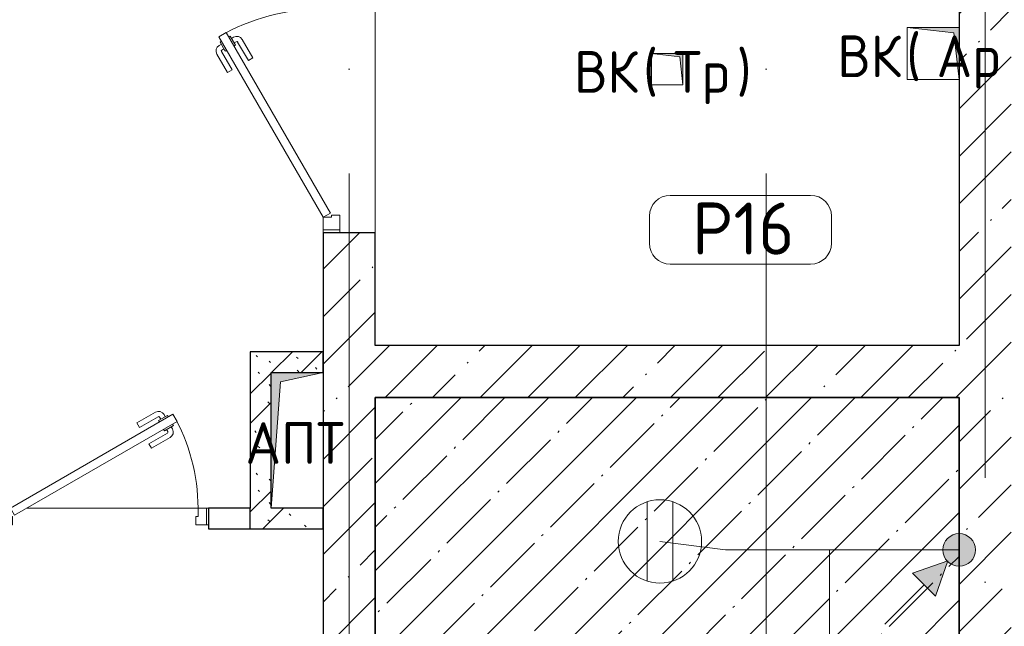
# Model space of a CAD drawing. Header units: millimetres. Extents: x -30540 to 175469, y -11730 to 122288.
# Tile 45 of 119: x 33780 to 38502, y 94653 to 97563. Entities that reach past the tile are written whole.
import ezdxf

# ---------------------------------------------------------------- set-up
doc = ezdxf.new("R2010")
doc.units = ezdxf.units.MM
doc.linetypes.add('ADSK_Линия сетки', pattern=[5000, 4000, -500, 0, -500])
for name, color, linetype, lineweight in [('A-____-NOTE-TEXT', 7, 'Continuous', 18), ('A-AREA-____-IDEN', 7, 'Continuous', 9), ('A-DETL-____-THIN', 7, 'Continuous', 9), ('A-DOOR-____-MCUT', 7, 'Continuous', 9), ('A-DOOR-____-OTLN', 7, 'Continuous', 18), ('A-DOOR-FRAM-MCUT', 7, 'Continuous', 9), ('A-FLOR-____-MCUT', 7, 'Continuous', 40), ('A-FLOR-____-OTLN', 7, 'Continuous', 18), ('A-FLOR-____-PATT', 7, 'Continuous', 18), ('A-WALL-____-MCUT', 7, 'Continuous', 40), ('A-WALL-____-PATT', 7, 'Continuous', 40), ('I-WALL-____-MCUT', 7, 'Continuous', 40), ('M-EQPM-____-OTLN', 7, 'Continuous', 18), ('S-GRID-____-OTLN', 7, 'Continuous', 9)]:
    doc.layers.add(name, color=color, linetype=linetype, lineweight=lineweight)
doc.layers.add('A-DETL-____-OTLN', color=7, linetype='Continuous', lineweight=9, true_color=0x00a600)
doc.styles.add('GOST Common', font='GOST_Common.ttf', dxfattribs={"height": 200})
doc.styles.add('GOST Common_3', font='GOST_Common.ttf', dxfattribs={"height": 250})
pattern_1 = [(45, (0, 0), (-228.0985, 228.0985), []), (45, (228.1, 0), (-228.0985, 228.0985), [403.225, -80.645, 6.706, -73.939])]
pattern_2 = [(135, (300.56, 377.28), (-565.6854, 6e-14), [10, -790]), (135, (349.8, 474.73), (-565.6854, 6e-14), [10, -790]), (135, (423.93, 473.06), (-565.6854, 6e-14), [10, -790]), (135, (229.92, 447.9), (-565.6854, 6e-14), [10, -790]), (135, (155.08, 447.9), (-565.6854, 6e-14), [10, -790]), (135, (114.9, 369.03), (-565.6854, 6e-14), [10, -790]), (135, (132.43, 285.8), (-565.6854, 6e-14), [10, -790]), (135, (214.66, 322), (-565.6854, 6e-14), [10, -790]), (135, (198.16, 261.88), (-565.6854, 6e-14), [10, -790]), (135, (45.2, 272.9), (-565.6854, 6e-14), [10, -790]), (135, (42.32, 336.16), (-565.6854, 6e-14), [10, -790]), (135, (92.26, 192.24), (-565.6854, 6e-14), [10, -790]), (135, (7.07, 149.2), (-565.6854, 6e-14), [10, -790]), (135, (80.6, 95.1), (-565.6854, 6e-14), [10, -790]), (135, (79.53, 36.94), (-565.6854, 6e-14), [10, -790]), (135, (153.87, 74.56), (-565.6854, 6e-14), [10, -790]), (135, (228.35, 124.8), (-565.6854, 6e-14), [10, -790]), (135, (279.75, 180.4), (-565.6854, 6e-14), [10, -790]), (135, (282.9, 31.63), (-565.6854, 6e-14), [10, -790]), (135, (377.38, 53.45), (-565.6854, 6e-14), [10, -790]), (135, (352.28, 102.7), (-565.6854, 6e-14), [10, -790]), (135, (354.05, 0), (-565.6854, 6e-14), [10, -790]), (135, (553.23, 16.45), (-565.6854, 6e-14), [10, -790]), (135, (542.38, 63.45), (-565.6854, 6e-14), [10, -790]), (135, (536.58, 239.3), (-565.6854, 6e-14), [10, -790]), (135, (475.85, 203.9), (-565.6854, 6e-14), [10, -790]), (135, (475.85, 316.54), (-565.6854, 6e-14), [10, -790]), (135, (520.8, 408.7), (-565.6854, 6e-14), [10, -790]), (135, (551.1, 470.8), (-565.6854, 6e-14), [10, -790]), (135, (235.25, 537.93), (-565.6854, 6e-14), [10, -790]), (135, (407.25, 547.65), (-565.6854, 6e-14), [10, -790]), (135, (94.5, 558.6), (-565.6854, 6e-14), [10, -790]), (135, (46.4, 532.3), (-565.6854, 6e-14), [10, -790]), (135, (85.56, 465.04), (-565.6854, 6e-14), [10, -790]), (135, (355.53, 181.14), (-565.6854, 6e-14), [10, -790]), (135, (362.23, 243.6), (-565.6854, 6e-14), [10, -790]), (135, (413.45, 344.1), (-565.6854, 6e-14), [10, -790]), (135, (286.3, 273.25), (-565.6854, 6e-14), [10, -790]), (135, (423.02, 263.72), (-565.6854, 6e-14), [10, -790]), (135, (162.94, 190.2), (-565.6854, 6e-14), [10, -790]), (135, (470.25, 120.93), (-565.6854, 6e-14), [10, -790]), (135, (484.48, 9.78), (-565.6854, 6e-14), [10, -790]), (45, (0, 212.13), (-565.6854, 0), []), (45, (212.13, 0), (-565.6854, 0), []), (45, (353.55, 0), (-565.6854, 0), []), (45, (0, 353.55), (-565.6854, 0), [])]

# ---------------------------------------------------------------- blocks, each defined once
blk = doc.blocks.new('АР_Дверь однопольная - 1000х2100h_900__Глухая_1 эт-4422661-01 ЭО')
at = {"layer": 'A-DOOR-____-MCUT', "color": 254, "lineweight": 15, "true_color": 0xcccccc}
for p, q in [((329.4, 500), (-450, 50)), ((349.4, 465.4), (329.4, 500)), ((-430, 15.4), (349.4, 465.4)), ((-450, 50), (-430, 15.4))]:
    blk.add_line(p, q, dxfattribs=at)
at = {"layer": 'A-DOOR-____-OTLN', "color": 254, "lineweight": 5, "true_color": 0xcccccc}
for p, q in [((157.2, 458.3), (246, 509.6)), ((169.7, 436.7), (258.5, 487.9)), ((303.8, 494.4), (260.5, 469.4)), ((271.3, 475.7), (265.3, 486.1)), ((292.9, 488.2), (286.9, 498.6)), ((307.8, 487.5), (303.8, 494.4)), ((169.7, 436.7), (157.2, 458.3)), ((260.5, 469.4), (264.5, 462.5)), ((288.5, 420.9), (284.5, 427.9)), ((331.8, 445.9), (288.5, 420.9)), ((299.3, 427.2), (305.3, 416.8)), ((320.9, 439.7), (327, 429.3)), ((327.8, 452.9), (331.8, 445.9)), ((214.7, 358.7), (303.5, 410)), ((227.2, 337.1), (316, 388.3)), ((214.7, 358.7), (227.2, 337.1))]:
    blk.add_line(p, q, dxfattribs=at)
for centre, radius, start, end in [((261, 483.6), 30, 30, 120), ((261, 483.6), 4.99, 30, 120), ((301, 414.3), 30, 300, 30), ((301, 414.3), 4.99, 300, 30)]:
    blk.add_arc(centre, radius, start, end, dxfattribs=at)
at = {"layer": 'A-DOOR-____-OTLN', "color": 254, "lineweight": 13, "true_color": 0xcccccc}
blk.add_arc((-450, 50), 900, 360, 30, dxfattribs=at)
at = {"layer": 'A-DOOR-FRAM-MCUT', "color": 254, "lineweight": 15, "true_color": 0xcccccc}
for p, q in [((-490, 50), (-500, 50)), ((-450, 50), (-490, 50)), ((-490, 50), (-490, -30)), ((-450, 10), (-450, 50)), ((490, 50), (450, 50)), ((450, 50), (450, 10)), ((490, -30), (490, 50)), ((490, 50), (500, 50)), ((-440, 10), (-450, 10)), ((-440, -30), (-440, 10)), ((450, 10), (440, 10)), ((440, 10), (440, -30)), ((-490, -30), (-500, -30)), ((-490, -30), (-440, -30)), ((440, -30), (490, -30)), ((490, -30), (500, -30))]:
    blk.add_line(p, q, dxfattribs=at)
blk = doc.blocks.new('АР_Дверь однопольная - 1150х2100h_1000__Глухая_1 этаж-4290772-01 ЭО')
at = {"layer": 'A-DOOR-____-MCUT', "color": 254, "lineweight": 15, "true_color": 0xcccccc}
for p, q in [((366, 625), (-500, 125)), ((386, 590.4), (366, 625)), ((-480, 90.4), (386, 590.4)), ((-500, 125), (-480, 90.4))]:
    blk.add_line(p, q, dxfattribs=at)
at = {"layer": 'A-DOOR-____-OTLN', "color": 254, "lineweight": 5, "true_color": 0xcccccc}
for p, q in [((193.8, 583.3), (282.6, 634.6)), ((340.4, 619.4), (297.1, 594.4)), ((329.5, 613.2), (323.5, 623.6)), ((344.4, 612.5), (340.4, 619.4)), ((206.3, 561.7), (193.8, 583.3)), ((206.3, 561.7), (295.1, 612.9)), ((297.1, 594.4), (301.1, 587.5)), ((307.9, 600.7), (301.9, 611.1)), ((368.4, 570.9), (325.1, 545.9)), ((364.4, 577.9), (368.4, 570.9)), ((251.3, 483.7), (340.1, 535)), ((325.1, 545.9), (321.1, 552.9)), ((335.9, 552.2), (341.9, 541.8)), ((357.5, 564.7), (363.6, 554.3)), ((251.3, 483.7), (263.8, 462.1)), ((263.8, 462.1), (352.6, 513.3))]:
    blk.add_line(p, q, dxfattribs=at)
for centre, radius, start, end in [((297.6, 608.6), 30, 30, 120), ((297.6, 608.6), 4.99, 30, 120), ((337.6, 539.3), 4.99, 300, 30), ((337.6, 539.3), 30, 300, 30)]:
    blk.add_arc(centre, radius, start, end, dxfattribs=at)
at = {"layer": 'A-DOOR-____-OTLN', "color": 254, "lineweight": 13, "true_color": 0xcccccc}
blk.add_arc((-500, 125), 1000, 360, 30, dxfattribs=at)
at = {"layer": 'A-DOOR-FRAM-MCUT', "color": 254, "lineweight": 15, "true_color": 0xcccccc}
for p, q in [((-560, 125), (-575, 125)), ((-500, 125), (-560, 125)), ((-560, 125), (-560, 45)), ((-500, 85), (-500, 125)), ((560, 125), (500, 125)), ((500, 125), (500, 85)), ((560, 45), (560, 125)), ((560, 125), (575, 125)), ((-490, 85), (-500, 85)), ((-490, 45), (-490, 85)), ((500, 85), (490, 85)), ((490, 85), (490, 45)), ((-560, 45), (-575, 45)), ((-560, 45), (-490, 45)), ((490, 45), (560, 45)), ((560, 45), (575, 45))]:
    blk.add_line(p, q, dxfattribs=at)
blk = doc.blocks.new('АР_Канал вертикальный прямоугольный - ВК _Ар_-2279908-01 ЭО')
at = {"layer": 'M-EQPM-____-OTLN', "lineweight": 13, "true_color": 0xe2e2e2}
blk.add_hatch(color=254, dxfattribs=at).paths.add_polyline_path([(-125, 125), (-125, -125), (125, -125), (-100, -100)])
at = {"layer": 'M-EQPM-____-OTLN', "color": 253, "lineweight": 13, "true_color": 0xaaaaaa}
for p, q in [((-125, 125), (-100, -100)), ((-125, 125), (-100, -100)), ((-125, -125), (-125, 125)), ((-125, 125), (125, 125)), ((-125, -125), (-125, 125)), ((125, 125), (-125, 125)), ((-125, 125), (-125, -125)), ((125, 125), (125, -125)), ((125, -125), (125, 125)), ((125, -125), (-125, -125)), ((125, -125), (-125, -125)), ((-125, -125), (125, -125)), ((-100, -100), (125, -125)), ((-100, -100), (125, -125))]:
    blk.add_line(p, q, dxfattribs=at)
blk = doc.blocks.new('АР_Канал вертикальный прямоугольный - ВК _Тр_-2286511-01 ЭО')
at = {"layer": 'M-EQPM-____-OTLN', "lineweight": 13, "true_color": 0xe2e2e2}
blk.add_hatch(color=254, dxfattribs=at).paths.add_polyline_path([(-75, 75), (-75, -75), (75, -75), (-60, -60)])
at = {"layer": 'M-EQPM-____-OTLN', "color": 253, "lineweight": 13, "true_color": 0xaaaaaa}
for p, q in [((-75, 75), (-60, -60)), ((-75, 75), (-60, -60)), ((-75, -75), (-75, 75)), ((-75, 75), (75, 75)), ((-75, -75), (-75, 75)), ((75, 75), (-75, 75)), ((-75, 75), (-75, -75)), ((75, 75), (75, -75)), ((75, -75), (75, 75)), ((75, -75), (-75, -75)), ((75, -75), (-75, -75)), ((-75, -75), (75, -75)), ((-60, -60), (75, -75)), ((-60, -60), (75, -75))]:
    blk.add_line(p, q, dxfattribs=at)
blk = doc.blocks.new('АР_Канал вертикальный прямоугольный - АПТ-2517287-01 ЭО')
at = {"layer": 'M-EQPM-____-OTLN', "lineweight": 13, "true_color": 0xe2e2e2}
blk.add_hatch(color=254, dxfattribs=at).paths.add_polyline_path([(-125, -325), (-80, 280), (125, 325), (-125, 325), (-125, -250.2)])
at = {"layer": 'M-EQPM-____-OTLN', "color": 253, "lineweight": 13, "true_color": 0xaaaaaa}
for p, q in [((125, 325), (-125, 325)), ((-125, 325), (-125, -325)), ((125, 325), (-125, 325)), ((-125, 325), (-125, -325)), ((-125, -325), (-125, 325)), ((-125, 325), (125, 325)), ((-80, 280), (125, 325)), ((-80, 280), (125, 325)), ((125, -325), (125, 325)), ((125, 325), (125, -325)), ((-125, -325), (-80, 280)), ((-125, -325), (-80, 280)), ((-125, -325), (125, -325)), ((125, -325), (-125, -325))]:
    blk.add_line(p, q, dxfattribs=at)
blk = doc.blocks.new('Наметкина 10_РД_АР_К2_отсоединено_rvt-1-01 ЭО')
at = {"layer": 'A-FLOR-____-PATT', "lineweight": 5, "true_color": 0xcccccc}
h = blk.add_hatch(dxfattribs=at)
h.set_pattern_fill('FP_54', color=254, style=0, pattern_type=2)
h.set_pattern_definition([(45, (0, 0), (-210.0107, 210.0107), [297, -49.5, 9.9, -49.5]), (45, (0, 209.88), (-210.0107, 210.0107), [])])
h.paths.add_polyline_path([(36833.5, 94070), (38285.3, 94070), (38285.3, 95750), (35485.3, 95750), (35485.3, 94430), (36805.3, 94430), (36805.3, 94070)])
at = {"layer": 'A-WALL-____-PATT', "lineweight": 5, "true_color": 0xcccccc}
h = blk.add_hatch(dxfattribs=at)
h.set_pattern_fill('FP_27', color=254, style=0, pattern_type=2)
h.set_pattern_definition(pattern_1)
h.paths.add_polyline_path([(35485.3, 89850), (35485.3, 96540), (35235.3, 96540), (35235.3, 89850)])
h.paths.add_polyline_path([(35235.3, 97690), (35485.3, 97690), (35485.3, 97940), (35235.3, 97940)])
h = blk.add_hatch(dxfattribs=at)
h.set_pattern_fill('FP_27', color=254, style=0, pattern_type=2)
h.set_pattern_definition(pattern_1)
h.paths.add_polyline_path([(38285.3, 94150), (38535.3, 94150), (38535.3, 97940), (38285.3, 97940), (38285.3, 94400)])
h = blk.add_hatch(dxfattribs=at)
h.set_pattern_fill('FP_27', color=254, style=0, pattern_type=2)
h.set_pattern_definition(pattern_1)
h.paths.add_polyline_path([(38285.3, 95750), (38285.3, 96000), (35485.3, 96000), (35485.3, 95750), (36833.5, 95750)])
h = blk.add_hatch(dxfattribs=at)
h.set_pattern_fill('FP_51', color=254, style=0, pattern_type=2)
h.set_pattern_definition(pattern_2)
h.paths.add_polyline_path([(35235.3, 95870), (35235.3, 95970), (34885.3, 95970), (34885.3, 95870), (35030.3, 95870)])
h = blk.add_hatch(dxfattribs=at)
h.set_pattern_fill('FP_51', color=254, style=0, pattern_type=2)
h.set_pattern_definition(pattern_2)
h.paths.add_polyline_path([(34885.3, 95120), (34985.3, 95120), (34985.3, 95870), (34885.3, 95870), (34885.3, 95220)])
h = blk.add_hatch(dxfattribs=at)
h.set_pattern_fill('FP_51', color=254, style=0, pattern_type=2)
h.set_pattern_definition(pattern_2)
h.paths.add_polyline_path([(34985.3, 95120), (35235.3, 95120), (35235.3, 95220), (34985.3, 95220)])
at = {"layer": 'A-FLOR-____-MCUT', "color": 254, "lineweight": 30, "true_color": 0xcccccc}
for p, q in [((38285.3, 95750), (35485.3, 95750)), ((35485.3, 95750), (35485.3, 94430)), ((38285.3, 94070), (38285.3, 95750))]:
    blk.add_line(p, q, dxfattribs=at)
at = {"layer": 'A-FLOR-____-OTLN', "color": 254, "lineweight": 13, "true_color": 0xcccccc}
for p, q in [((35485.3, 96540), (35485.3, 97690)), ((35485.3, 97690), (35485.3, 96540)), ((33815.3, 95220), (34635.3, 95220)), ((34635.3, 95220), (33815.3, 95220)), ((34675.3, 95220), (34685.3, 95220)), ((34685.3, 95220), (34675.3, 95220))]:
    blk.add_line(p, q, dxfattribs=at)
at = {"layer": 'A-WALL-____-MCUT', "color": 254, "lineweight": 30, "true_color": 0xcccccc}
for p, q in [((38285.3, 97690), (38285.3, 96000)), ((35235.3, 96540), (35235.3, 89850)), ((35485.3, 96540), (35235.3, 96540)), ((35485.3, 96000), (35485.3, 96540)), ((38285.3, 96000), (35485.3, 96000)), ((35485.3, 89850), (35485.3, 95750)), ((35485.3, 95750), (38285.3, 95750)), ((38285.3, 95750), (38285.3, 94150)), ((34885.3, 95220), (34685.3, 95220)), ((34685.3, 95220), (34685.3, 95120)), ((34885.3, 95120), (34885.3, 95220)), ((34685.3, 95120), (34885.3, 95120))]:
    blk.add_line(p, q, dxfattribs=at)
at = {"layer": 'I-WALL-____-MCUT', "color": 254, "lineweight": 30, "true_color": 0xcccccc}
for p, q in [((35235.3, 95970), (34885.3, 95970)), ((34885.3, 95970), (34885.3, 95870)), ((35235.3, 95870), (35235.3, 95970)), ((34885.3, 95870), (34885.3, 95220)), ((34985.3, 95220), (34985.3, 95870)), ((34985.3, 95870), (35235.3, 95870)), ((35235.3, 95220), (34985.3, 95220)), ((35235.3, 95120), (35235.3, 95220)), ((34885.3, 95120), (34985.3, 95120)), ((34985.3, 95120), (35235.3, 95120))]:
    blk.add_line(p, q, dxfattribs=at)
at = {"layer": 'A-DOOR-____-OTLN', "color": 254, "lineweight": 13, "true_color": 0xcccccc, "rotation": 90}
blk.add_blockref('АР_Дверь однопольная - 1150х2100h_1000__Глухая_1 этаж-4290772-01 ЭО', (35360.3, 97115), dxfattribs=at)
at = {"layer": 'A-DOOR-____-OTLN', "color": 254, "lineweight": 13, "true_color": 0xcccccc}
blk.add_blockref('АР_Дверь однопольная - 1000х2100h_900__Глухая_1 эт-4422661-01 ЭО', (34185.3, 95170), dxfattribs=at)
at = {"layer": 'M-EQPM-____-OTLN', "color": 253, "lineweight": 5, "true_color": 0xaaaaaa, "rotation": 180}
for name, p in [('АР_Канал вертикальный прямоугольный - ВК _Ар_-2279908-01 ЭО', (38160.3, 97400)), ('АР_Канал вертикальный прямоугольный - ВК _Тр_-2286511-01 ЭО', (36885.3, 97325))]:
    blk.add_blockref(name, p, dxfattribs=at)
at = {"layer": 'M-EQPM-____-OTLN', "color": 253, "lineweight": 5, "true_color": 0xaaaaaa}
blk.add_blockref('АР_Канал вертикальный прямоугольный - АПТ-2517287-01 ЭО', (35110.3, 95545), dxfattribs=at)
at = {"layer": 'A-____-NOTE-TEXT', "color": 253, "lineweight": 5, "true_color": 0xaaaaaa, "char_height": 200, "attachment_point": 1, "style": 'GOST Common'}
for s, insert, width in [(' (', (38031.2, 97487.2), 176.371), ('ВК', (37700.5, 97487.2), 400.844), ('Ар', (38176.7, 97487.2), 400.844), ('ВК', (36438.5, 97412.2), 400.844), (' (', (36769.2, 97412.2), 176.371), ('Тр', (36914.7, 97412.2), 368.776), ('\\fGOST Common|b0|i0|c204|p34|;)', (37219, 97412.2), 96.203), ('АПТ', (34862.1, 95632.2), 609.282)]:
    blk.add_mtext(s, dxfattribs=dict(at, insert=insert, width=width))
blk = doc.blocks.new('Марка помещения 2 - Марка помещения 2-1605974-01 ЭО')
at = {"layer": 'A-AREA-____-IDEN', "color": 253, "true_color": 0xaaaaaa}
for p, q in [((-1.797, 0.841), (1.569, 0.841)), ((-2.297, -0.309), (-2.297, 0.341)), ((2.069, 0.341), (2.069, -0.309)), ((1.569, -0.809), (-1.797, -0.809))]:
    blk.add_line(p, q, dxfattribs=at)
for centre, start, end in [((-1.797, 0.341), 90, 180), ((1.569, 0.341), 0, 90), ((-1.797, -0.309), 180, 270), ((1.569, -0.309), 270, 360)]:
    blk.add_arc(centre, 0.5, start, end, dxfattribs=at)
blk = doc.blocks.new('УГО Выше ниже синее _ 2020 - УГО Выше ниже синее _ 2020-2088885-01 ЭО')
at = {"layer": 'A-____-NOTE-TEXT', "lineweight": 9, "true_color": 0xff0000}
h = blk.add_hatch(color=1, dxfattribs=at)
edge = h.paths.add_edge_path()
edge.add_arc((0, 0), 0.392, 0, 180)
edge.add_arc((0, 0), 0.392, 180, 360)
blk.add_hatch(color=1, dxfattribs=at).paths.add_polyline_path([(-0.565, -1.112), (-1.122, -0.555), (-0.272, -0.263)])
at = {"layer": 'A-____-NOTE-TEXT', "color": 1, "lineweight": 9, "true_color": 0xff0000}
for p, q in [((-0.272, -0.263), (-1.122, -0.555)), ((-0.565, -1.112), (-0.272, -0.263)), ((-1.122, -0.555), (-0.565, -1.112)), ((-1.78, -1.78), (-0.838, -0.838))]:
    blk.add_line(p, q, dxfattribs=at)
blk.add_circle((0, 0), 0.392, dxfattribs=at)
for start, end in [(360, 180), (180, 360)]:
    blk.add_arc((0, 0), 0.392, start, end, dxfattribs=at)

msp = doc.modelspace()

# ---------------------------------------------------------------- linework, layer by layer
at = {"layer": 'A-____-NOTE-TEXT', "color": 1, "lineweight": 9, "true_color": 0xff0000}
for p, q in [((36788.5, 94869.8), (36788.5, 95250.2)), ((36912, 94869.8), (36912, 95250.2))]:
    msp.add_line(p, q, dxfattribs=at)
msp.add_circle((36850.3, 95060), 200, dxfattribs=at)
at = {"layer": 'A-DETL-____-OTLN', "color": 1, "true_color": 0xff0000}
for p, q in [((37165.1, 95019.4), (36850.3, 95060)), ((38285.1, 95019.4), (37165.1, 95019.4))]:
    msp.add_line(p, q, dxfattribs=at)
at = {"layer": 'A-DETL-____-THIN'}
msp.add_line((37663.7, 94336.9), (37663.7, 95019.4), dxfattribs=at)
at = {"layer": 'S-GRID-____-OTLN', "color": 253, "linetype": 'ADSK_Линия сетки', "true_color": 0xaaaaaa}
for p, q in [((35360.3, 67824.7), (35360.3, 122287.9)), ((37360.3, 67824.7), (37360.3, 122287.9)), ((38410.3, 70364.7), (38410.3, 122287.9))]:
    msp.add_line(p, q, dxfattribs=at)

# ---------------------------------------------------------------- block references
at = {"lineweight": 5}
msp.add_blockref('Наметкина 10_РД_АР_К2_отсоединено_rvt-1-01 ЭО', (0, 0), dxfattribs=at)
at = {"layer": 'A-____-NOTE-TEXT', "color": 1, "lineweight": 9, "true_color": 0xff0000, "xscale": 200, "yscale": 200, "zscale": 200}
msp.add_blockref('УГО Выше ниже синее _ 2020 - УГО Выше ниже синее _ 2020-2088885-01 ЭО', (38285.1, 95019.4), dxfattribs=at)
at = {"layer": 'A-AREA-____-IDEN', "color": 253, "true_color": 0xaaaaaa, "xscale": 199.9999999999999, "yscale": 199.9999999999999, "zscale": 199.9999999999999}
msp.add_blockref('Марка помещения 2 - Марка помещения 2-1605974-01 ЭО', (37259, 96551.8), dxfattribs=at)

# ---------------------------------------------------------------- texts
at = {"layer": 'A-AREA-____-IDEN', "color": 253, "true_color": 0xaaaaaa, "char_height": 250, "attachment_point": 1, "style": 'GOST Common_3'}
for s, insert, width in [('\\fGOST Common|b0|i0|c204|p34|;Р', (37004.5, 96685.5), 240.506), ('16', (37203, 96685.5), 384.81)]:
    msp.add_mtext(s, dxfattribs=dict(at, insert=insert, width=width))

doc.saveas('drawing.dxf')
